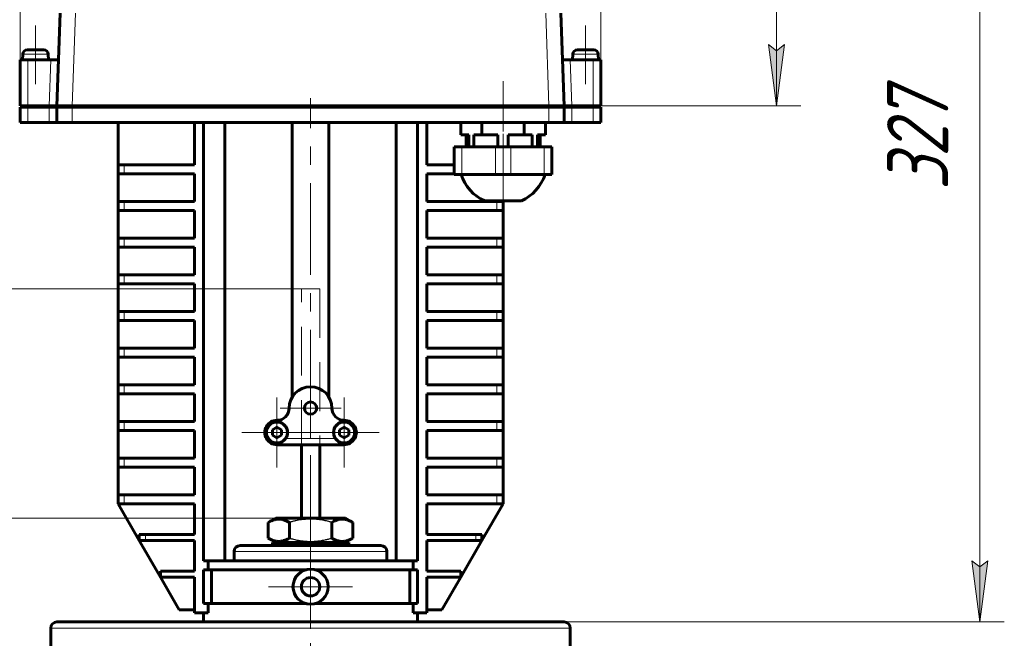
# Model space of a CAD drawing. Header units: millimetres. Extents: x 0 to 594, y 0 to 420.
# Tile 7 of 34: x 127 to 208, y 241 to 291. Entities that reach past the tile are written whole.
import ezdxf

# ---------------------------------------------------------------- set-up
doc = ezdxf.new("R2010")
doc.units = ezdxf.units.MM
for name, pattern in [('K5LT-1', [0]), ('K5LT_AXLED', [12, 7.5, -1.5, 1.5, -1.5]), ('K5LT_BASIC', [0]), ('K5LT_DASHED', [6, 4, -2]), ('K5LT_THIN', [0])]:
    doc.linetypes.add(name, pattern=pattern)
doc.layers.add('Системный слой', color=7, linetype='Continuous')
doc.layers.add('Системный слой (1)', color=7, linetype='Continuous', true_color=0x6c6c6c)
doc.styles.add('KDIMTEXTSTYLE', font='txt', dxfattribs={"width": 0.96, "oblique": 15, "height": 5})
doc.styles.add('KTEXTSTYLE', font='txt', dxfattribs={"width": 0.96, "height": 5})
doc.dimstyles.new('KDIMSTYLE (0.25)', dxfattribs={"dimtxt": 5, "dimasz": 1, "dimexe": 2, "dimexo": 0, "dimgap": 1, "dimtad": 1, "dimlfac": 4, "dimtxsty": 'KDIMTEXTSTYLE', "dimsah": 1, "dimcen": 0, "dimdle": 1, "dimadec": 0, "dimazin": 0, "dimtfac": 0.667, "dimtmove": 0, "dimatfit": 3, "dimfxl": 1, "dimtvp": 1, "dimtolj": 1, "dimtzin": 0, "dimarcsym": 0})

# ---------------------------------------------------------------- blocks, each defined once
blk = doc.blocks.new('U3')
at = {"layer": 'Системный слой (1)', "color": 143, "linetype": 'K5LT_BASIC', "lineweight": 60, "true_color": 0x33acca}
blk.add_line((129.916, 233.284), (129.916, 241.407), dxfattribs=at)
blk = doc.blocks.new('U4')
at = {"layer": 'Системный слой (1)', "color": 143, "linetype": 'K5LT_BASIC', "lineweight": 60, "true_color": 0x33acca}
blk.add_line((172.416, 232.975), (172.416, 241.407), dxfattribs=at)
blk = doc.blocks.new('U39')
at = {"layer": 'Системный слой (1)', "color": 30, "linetype": 'K5LT_AXLED', "lineweight": 18, "true_color": 0xff8000}
for q in [(148.416, 260.282), (145.541, 257.407), (151.291, 257.407), (148.416, 254.532)]:
    blk.add_line((148.416, 257.407), q, dxfattribs=at)
blk = doc.blocks.new('U40')
at = {"layer": 'Системный слой (1)', "color": 30, "linetype": 'K5LT_AXLED', "lineweight": 18, "true_color": 0xff8000}
for q in [(151.166, 248.219), (147.728, 244.782), (154.603, 244.782), (151.166, 241.344)]:
    blk.add_line((151.166, 244.782), q, dxfattribs=at)
blk = doc.blocks.new('U41')
at = {"layer": 'Системный слой (1)', "color": 30, "linetype": 'K5LT_AXLED', "lineweight": 18, "true_color": 0xff8000}
for q in [(151.166, 261.907), (148.666, 259.407), (153.666, 259.407), (151.166, 256.907)]:
    blk.add_line((151.166, 259.407), q, dxfattribs=at)
blk = doc.blocks.new('U42')
at = {"layer": 'Системный слой (1)', "color": 30, "linetype": 'K5LT_AXLED', "lineweight": 18, "true_color": 0xff8000}
for q in [(153.916, 260.282), (151.041, 257.407), (156.791, 257.407), (153.916, 254.532)]:
    blk.add_line((153.916, 257.407), q, dxfattribs=at)
blk = doc.blocks.new('D2')
at = {"layer": 'Системный слой (1)'}
for points in [[(79.512, 245.407), (78.853, 250.407), (78.195, 245.407), (78.853, 245.907)], [(78.853, 204.157), (79.512, 209.157), (78.853, 208.657), (78.195, 209.157)]]:
    blk.add_hatch(color=7, dxfattribs=at).paths.add_polyline_path(points)
at = {"layer": 'Системный слой (1)', "color": 7, "linetype": 'K5LT_THIN', "lineweight": 18, "true_color": 0xffffff}
for p, q in [((148.316, 250.407), (76.853, 250.407)), ((78.195, 245.407), (78.853, 250.407)), ((78.853, 250.407), (79.512, 245.407)), ((78.853, 250.407), (78.853, 204.157)), ((78.853, 245.907), (78.195, 245.407)), ((79.512, 245.407), (78.853, 245.907)), ((78.853, 204.157), (78.195, 209.157)), ((78.195, 209.157), (78.853, 208.657)), ((78.853, 208.657), (79.512, 209.157)), ((79.512, 209.157), (78.853, 204.157)), ((91.166, 204.157), (76.853, 204.157))]:
    blk.add_line(p, q, dxfattribs=at)
blk.add_wipeout([(77.853, 222.337), (70.471, 222.337), (70.471, 231.831), (77.853, 231.831)]).dxf.layer = 'Системный слой (1)'
at = {"layer": 'Системный слой (1)', "color": 7, "insert": (71.266, 222.337), "char_height": 5, "attachment_point": 1, "rotation": 90, "style": 'KTEXTSTYLE'}
blk.add_mtext('\\fArial|b0|c204|p34;\\H5.0;\\W1.000;\\Q15;\\fGOST Type AU|b0|i0|c204|p34;\\Q15;\\W0.960;185', dxfattribs=at)
blk = doc.blocks.new('KDIMARROW_01')
at = {"layer": 'Системный слой'}
blk.add_hatch(color=0, dxfattribs=at).paths.add_polyline_path([(-5, -0.658), (0, 0), (-5, 0.658), (-4.5, 0)])
at = {"layer": 'Системный слой', "color": 0, "linetype": 'K5LT_THIN', "lineweight": 18}
for p, q in [((-4.5, 0), (-5, 0.658)), ((-5, 0.658), (0, 0)), ((0, 0), (-5, -0.658)), ((-5, -0.658), (-4.5, 0))]:
    blk.add_line(p, q, dxfattribs=at)
at = {"layer": 'Системный слой (1)', "color": 0, "linetype": 'K5LT_THIN', "lineweight": 18}
blk.add_line((151.166, 204.157), (150.916, 204.157), dxfattribs=at)
blk = doc.blocks.new('D3')
at = {"layer": 'Системный слой (1)'}
for points in [[(62.491, 264.157), (61.832, 269.157), (61.174, 264.157), (61.832, 264.657)], [(61.832, 204.157), (62.491, 209.157), (61.832, 208.657), (61.174, 209.157)]]:
    blk.add_hatch(color=7, dxfattribs=at).paths.add_polyline_path(points)
at = {"layer": 'Системный слой (1)', "color": 7, "linetype": 'K5LT_THIN', "lineweight": 18, "true_color": 0xffffff}
for p, q in [((150.416, 269.157), (59.832, 269.157)), ((61.174, 264.157), (61.832, 269.157)), ((61.832, 269.157), (62.491, 264.157)), ((61.832, 204.157), (61.832, 269.157)), ((61.832, 264.657), (61.174, 264.157)), ((62.491, 264.157), (61.832, 264.657)), ((61.832, 204.157), (61.174, 209.157)), ((61.174, 209.157), (61.832, 208.657)), ((61.832, 208.657), (62.491, 209.157)), ((62.491, 209.157), (61.832, 204.157)), ((91.166, 204.157), (59.832, 204.157))]:
    blk.add_line(p, q, dxfattribs=at)
blk.add_wipeout([(60.832, 230.918), (53.451, 230.918), (53.451, 241.936), (60.832, 241.936)]).dxf.layer = 'Системный слой (1)'
at = {"layer": 'Системный слой (1)', "color": 7, "insert": (54.245, 230.918), "char_height": 5, "attachment_point": 1, "rotation": 90, "style": 'KTEXTSTYLE'}
blk.add_mtext('\\fArial|b0|c204|p34;\\H5.0;\\W1.000;\\Q15;\\fGOST Type AU|b0|i0|c204|p34;\\Q15;\\W0.960;260', dxfattribs=at)
blk = doc.blocks.new('D4')
at = {"layer": 'Системный слой (1)'}
for points in [[(131.916, 338.806), (132.416, 339.465), (127.416, 338.806), (132.416, 338.148)], [(174.916, 338.806), (169.916, 339.465), (170.416, 338.806), (169.916, 338.148)]]:
    blk.add_hatch(color=7, dxfattribs=at).paths.add_polyline_path(points)
at = {"layer": 'Системный слой (1)', "color": 7, "linetype": 'K5LT_THIN', "lineweight": 18, "true_color": 0xffffff}
for p, q in [((127.416, 287.907), (127.416, 340.806)), ((174.916, 287.907), (174.916, 340.806)), ((127.416, 338.806), (132.416, 339.465)), ((132.416, 339.465), (131.916, 338.806)), ((170.416, 338.806), (169.916, 339.465)), ((169.916, 339.465), (174.916, 338.806)), ((132.416, 338.148), (127.416, 338.806)), ((174.916, 338.806), (127.416, 338.806)), ((131.916, 338.806), (132.416, 338.148)), ((174.916, 338.806), (169.916, 338.148)), ((169.916, 338.148), (170.416, 338.806))]:
    blk.add_line(p, q, dxfattribs=at)
blk.add_wipeout([(146.023, 339.806), (146.023, 347.188), (155.898, 347.188), (155.898, 339.806)]).dxf.layer = 'Системный слой (1)'
at = {"layer": 'Системный слой (1)', "color": 7, "insert": (146.023, 346.394), "char_height": 5, "attachment_point": 1, "style": 'KTEXTSTYLE'}
blk.add_mtext('\\fArial|b0|c204|p34;\\H5.0;\\W1.000;\\Q15;\\fGOST Type AU|b0|i0|c204|p34;\\Q15;\\W0.960;190', dxfattribs=at)
blk = doc.blocks.new('D5')
at = {"layer": 'Системный слой (1)'}
for points in [[(206.584, 318.657), (205.926, 323.657), (205.268, 318.657), (205.926, 319.157)], [(205.926, 241.907), (206.584, 246.907), (205.926, 246.407), (205.268, 246.907)]]:
    blk.add_hatch(color=7, dxfattribs=at).paths.add_polyline_path(points)
at = {"layer": 'Системный слой (1)', "color": 7, "linetype": 'K5LT_THIN', "lineweight": 18, "true_color": 0xffffff}
for p, q in [((165.812, 323.657), (207.926, 323.657)), ((205.268, 318.657), (205.926, 323.657)), ((205.926, 323.657), (206.584, 318.657)), ((205.926, 323.657), (205.926, 241.907)), ((205.926, 319.157), (205.268, 318.657)), ((206.584, 318.657), (205.926, 319.157)), ((205.926, 241.907), (205.268, 246.907)), ((205.268, 246.907), (205.926, 246.407)), ((205.926, 246.407), (206.584, 246.907)), ((206.584, 246.907), (205.926, 241.907)), ((159.916, 241.907), (207.926, 241.907))]:
    blk.add_line(p, q, dxfattribs=at)
blk.add_wipeout([(204.926, 277.241), (197.544, 277.241), (197.544, 287.879), (204.926, 287.879)]).dxf.layer = 'Системный слой (1)'
at = {"layer": 'Системный слой (1)', "color": 7, "insert": (198.338, 277.241), "char_height": 5, "attachment_point": 1, "rotation": 90, "style": 'KTEXTSTYLE'}
blk.add_mtext('\\fArial|b0|c204|p34;\\H5.0;\\W1.000;\\Q15;\\fGOST Type AU|b0|i0|c204|p34;\\Q15;\\W0.960;327', dxfattribs=at)
blk = doc.blocks.new('D6')
at = {"layer": 'Системный слой (1)'}
for points in [[(189.942, 318.657), (189.284, 323.657), (188.625, 318.657), (189.284, 319.157)], [(189.284, 284.157), (189.942, 289.157), (189.284, 288.657), (188.625, 289.157)]]:
    blk.add_hatch(color=7, dxfattribs=at).paths.add_polyline_path(points)
at = {"layer": 'Системный слой (1)', "color": 7, "linetype": 'K5LT_THIN', "lineweight": 18, "true_color": 0xffffff}
for p, q in [((165.812, 323.657), (191.284, 323.657)), ((188.625, 318.657), (189.284, 323.657)), ((189.284, 323.657), (189.942, 318.657)), ((189.284, 284.157), (189.284, 323.657)), ((189.284, 319.157), (188.625, 318.657)), ((189.942, 318.657), (189.284, 319.157)), ((189.284, 284.157), (188.625, 289.157)), ((188.625, 289.157), (189.284, 288.657)), ((189.284, 288.657), (189.942, 289.157)), ((189.942, 289.157), (189.284, 284.157)), ((174.916, 284.157), (191.284, 284.157))]:
    blk.add_line(p, q, dxfattribs=at)
blk.add_wipeout([(188.284, 298.962), (180.902, 298.962), (180.902, 308.456), (188.284, 308.456)]).dxf.layer = 'Системный слой (1)'
at = {"layer": 'Системный слой (1)', "color": 7, "insert": (181.696, 298.962), "char_height": 5, "attachment_point": 1, "rotation": 90, "style": 'KTEXTSTYLE'}
blk.add_mtext('\\fArial|b0|c204|p34;\\H5.0;\\W1.000;\\Q15;\\fGOST Type AU|b0|i0|c204|p34;\\Q15;\\W0.960;158', dxfattribs=at)

msp = doc.modelspace()

# ---------------------------------------------------------------- linework, layer by layer
at = {"layer": 'Системный слой (1)', "color": 143, "linetype": 'K5LT_BASIC', "lineweight": 60, "true_color": 0x33acca}
for p, q in [((130.4159, 284.1566), (130.6802, 291.723)), ((171.9159, 284.1566), (171.6517, 291.723)), ((129.3334, 288.7316), (127.9984, 288.7316)), ((174.3334, 288.7316), (172.9984, 288.7316)), ((127.4159, 287.9066), (128.0409, 287.9066)), ((127.4159, 287.9066), (127.4159, 284.1566)), ((127.6238, 288.373), (127.6034, 287.9066)), ((129.9211, 287.9066), (128.0409, 287.9066)), ((129.7081, 288.373), (129.7284, 287.9066)), ((129.9211, 287.9066), (130.5469, 287.9066)), ((172.4107, 287.9066), (171.785, 287.9066)), ((174.2909, 287.9066), (172.4107, 287.9066)), ((172.6238, 288.373), (172.6034, 287.9066)), ((174.2909, 287.9066), (174.9159, 287.9066)), ((174.7081, 288.373), (174.7284, 287.9066)), ((174.9159, 287.9066), (174.9159, 284.1566)), ((128.0409, 284.1566), (127.4159, 284.1566)), ((127.4159, 284.0316), (127.4159, 282.7816)), ((128.0409, 284.0316), (127.4159, 284.0316)), ((129.7902, 284.1566), (128.0409, 284.1566)), ((129.7902, 284.0316), (128.0409, 284.0316)), ((129.7902, 284.1566), (130.4159, 284.1566)), ((130.4159, 284.0316), (129.7902, 284.0316)), ((131.6652, 284.1566), (130.4159, 284.1566)), ((130.4159, 284.0316), (130.4159, 282.7816)), ((130.4159, 284.0316), (130.4159, 282.7816)), ((131.6652, 284.0316), (130.4159, 284.0316)), ((170.6667, 284.1566), (131.6652, 284.1566)), ((170.6667, 284.0316), (131.6652, 284.0316)), ((138.6659, 284.1566), (138.6659, 284.0316)), ((163.6659, 284.1566), (163.6659, 284.0316)), ((164.9159, 284.1566), (164.9159, 284.0316)), ((168.9159, 284.1566), (168.9159, 284.0316)), ((171.9159, 284.1566), (170.6667, 284.1566)), ((171.9159, 284.0316), (170.6667, 284.0316)), ((172.5417, 284.1566), (171.9159, 284.1566)), ((171.9159, 284.0316), (171.9159, 282.7816)), ((172.5417, 284.0316), (171.9159, 284.0316)), ((171.9159, 284.0316), (171.9159, 282.7816)), ((174.2909, 284.1566), (172.5417, 284.1566)), ((174.2909, 284.0316), (172.5417, 284.0316)), ((174.9159, 284.1566), (174.2909, 284.1566)), ((174.9159, 284.0316), (174.2909, 284.0316)), ((174.9159, 284.0316), (174.9159, 282.7816)), ((128.0409, 282.7816), (127.4159, 282.7816)), ((129.7902, 282.7816), (128.0409, 282.7816)), ((130.4159, 282.7816), (129.7902, 282.7816)), ((131.6652, 282.7816), (130.4159, 282.7816)), ((170.6667, 282.7816), (131.6652, 282.7816)), ((135.4159, 279.3168), (135.4159, 282.7816)), ((141.6659, 279.3168), (141.6659, 282.7816)), ((142.4159, 282.7816), (142.4159, 246.9066)), ((144.1659, 282.7816), (144.1659, 246.9066)), ((149.6659, 260.308), (149.6659, 282.7816)), ((152.6659, 260.308), (152.6659, 282.7816)), ((158.1659, 282.7816), (158.1659, 246.9066)), ((159.9159, 282.7816), (159.9159, 246.9066)), ((160.6659, 279.3168), (160.6659, 282.7816)), ((163.4518, 281.7816), (163.4518, 282.7816)), ((165.1839, 281.7816), (165.1839, 282.7816)), ((168.648, 281.7816), (168.648, 282.7816)), ((170.38, 281.7816), (170.38, 282.7816)), ((171.9159, 282.7816), (170.6667, 282.7816)), ((172.5417, 282.7816), (171.9159, 282.7816)), ((174.2909, 282.7816), (172.5417, 282.7816)), ((174.9159, 282.7816), (174.2909, 282.7816)), ((164.1078, 281.7816), (163.4518, 281.7816)), ((163.8867, 281.7816), (163.8867, 280.7816)), ((164.1078, 281.7816), (164.1078, 280.7816)), ((165.1839, 281.7816), (164.5279, 281.7816)), ((164.5279, 281.7816), (164.5279, 280.7816)), ((166.4958, 281.7816), (165.1839, 281.7816)), ((166.4958, 281.7816), (166.4958, 280.7816)), ((168.648, 281.7816), (167.336, 281.7816)), ((167.336, 281.7816), (167.336, 280.7816)), ((169.304, 281.7816), (168.648, 281.7816)), ((169.304, 281.7816), (169.304, 280.7816)), ((169.7241, 281.7816), (169.7241, 280.7816)), ((170.38, 281.7816), (169.7241, 281.7816)), ((169.9452, 281.7816), (169.9452, 280.7816)), ((162.9159, 280.7816), (163.5409, 280.7816)), ((162.9159, 280.7816), (162.9159, 278.5316)), ((163.5409, 280.7816), (166.2909, 280.7816)), ((166.2909, 280.7816), (167.5409, 280.7816)), ((167.5409, 280.7816), (170.2909, 280.7816)), ((170.2909, 280.7816), (170.9159, 280.7816)), ((170.9159, 280.7816), (170.9159, 278.5316)), ((135.4159, 279.3168), (135.9159, 279.3168)), ((135.4159, 278.5668), (135.4159, 279.3168)), ((135.9159, 279.3168), (141.6659, 279.3168)), ((162.9159, 279.3168), (160.6659, 279.3168)), ((135.9159, 278.5668), (135.4159, 278.5668)), ((135.4159, 276.3168), (135.4159, 278.5668)), ((141.6659, 278.5668), (135.9159, 278.5668)), ((141.6659, 276.3168), (141.6659, 278.5668)), ((160.6659, 278.5668), (162.9159, 278.5668)), ((160.6659, 276.3168), (160.6659, 278.5668)), ((163.5409, 278.5316), (162.9159, 278.5316)), ((166.2909, 278.5316), (163.5409, 278.5316)), ((167.5409, 278.5316), (166.2909, 278.5316)), ((170.2909, 278.5316), (167.5409, 278.5316)), ((170.9159, 278.5316), (170.2909, 278.5316)), ((135.4159, 275.5668), (135.4159, 276.3168)), ((135.4159, 276.3168), (135.9159, 276.3168)), ((135.9159, 276.3168), (141.6659, 276.3168)), ((166.4159, 276.3168), (160.6659, 276.3168)), ((165.4159, 276.3585), (166.9159, 276.3585)), ((166.4159, 276.3168), (166.9159, 276.3168)), ((166.9159, 276.3585), (168.4159, 276.3585)), ((166.9159, 276.3168), (166.9159, 276.3585)), ((166.9159, 275.5668), (166.9159, 276.3168)), ((135.4159, 273.3168), (135.4159, 275.5668)), ((135.9159, 275.5668), (135.4159, 275.5668)), ((141.6659, 275.5668), (135.9159, 275.5668)), ((141.6659, 273.3168), (141.6659, 275.5668)), ((160.6659, 275.5668), (166.4159, 275.5668)), ((160.6659, 273.3168), (160.6659, 275.5668)), ((166.9159, 275.5668), (166.4159, 275.5668)), ((166.9159, 273.3168), (166.9159, 275.5668)), ((135.4159, 273.3168), (135.9159, 273.3168)), ((135.4159, 272.5668), (135.4159, 273.3168)), ((135.9159, 273.3168), (141.6659, 273.3168)), ((166.4159, 273.3168), (160.6659, 273.3168)), ((166.4159, 273.3168), (166.9159, 273.3168)), ((166.9159, 272.5668), (166.9159, 273.3168)), ((135.4159, 270.3168), (135.4159, 272.5668)), ((135.9159, 272.5668), (135.4159, 272.5668)), ((141.6659, 272.5668), (135.9159, 272.5668)), ((141.6659, 270.3168), (141.6659, 272.5668)), ((160.6659, 272.5668), (166.4159, 272.5668)), ((160.6659, 270.3168), (160.6659, 272.5668)), ((166.9159, 272.5668), (166.4159, 272.5668)), ((166.9159, 270.3168), (166.9159, 272.5668)), ((135.4159, 269.5668), (135.4159, 270.3168)), ((135.4159, 270.3168), (135.9159, 270.3168)), ((135.9159, 270.3168), (141.6659, 270.3168)), ((166.4159, 270.3168), (160.6659, 270.3168)), ((166.4159, 270.3168), (166.9159, 270.3168)), ((166.9159, 269.5668), (166.9159, 270.3168)), ((135.9159, 269.5668), (135.4159, 269.5668)), ((135.4159, 267.3168), (135.4159, 269.5668)), ((141.6659, 269.5668), (135.9159, 269.5668)), ((141.6659, 267.3168), (141.6659, 269.5668)), ((160.6659, 269.5668), (166.4159, 269.5668)), ((160.6659, 267.3168), (160.6659, 269.5668)), ((166.9159, 269.5668), (166.4159, 269.5668)), ((166.9159, 267.3168), (166.9159, 269.5668)), ((135.4159, 267.3168), (135.9159, 267.3168)), ((135.4159, 266.5668), (135.4159, 267.3168)), ((135.9159, 267.3168), (141.6659, 267.3168)), ((166.4159, 267.3168), (160.6659, 267.3168)), ((166.4159, 267.3168), (166.9159, 267.3168)), ((166.9159, 266.5668), (166.9159, 267.3168)), ((135.4159, 264.3168), (135.4159, 266.5668)), ((135.9159, 266.5668), (135.4159, 266.5668)), ((141.6659, 266.5668), (135.9159, 266.5668)), ((141.6659, 264.3168), (141.6659, 266.5668)), ((160.6659, 264.3168), (160.6659, 266.5668)), ((160.6659, 266.5668), (166.4159, 266.5668)), ((166.9159, 266.5668), (166.4159, 266.5668)), ((166.9159, 264.3168), (166.9159, 266.5668)), ((135.4159, 263.5668), (135.4159, 264.3168)), ((135.4159, 264.3168), (135.9159, 264.3168)), ((135.9159, 264.3168), (141.6659, 264.3168)), ((166.4159, 264.3168), (160.6659, 264.3168)), ((166.4159, 264.3168), (166.9159, 264.3168)), ((166.9159, 263.5668), (166.9159, 264.3168)), ((135.4159, 261.3168), (135.4159, 263.5668)), ((135.9159, 263.5668), (135.4159, 263.5668)), ((141.6659, 263.5668), (135.9159, 263.5668)), ((141.6659, 261.3168), (141.6659, 263.5668)), ((160.6659, 263.5668), (166.4159, 263.5668)), ((160.6659, 261.3168), (160.6659, 263.5668)), ((166.9159, 263.5668), (166.4159, 263.5668)), ((166.9159, 261.3168), (166.9159, 263.5668)), ((135.4159, 260.5668), (135.4159, 261.3168)), ((135.4159, 261.3168), (135.9159, 261.3168)), ((135.9159, 261.3168), (141.6659, 261.3168)), ((166.4159, 261.3168), (160.6659, 261.3168)), ((166.4159, 261.3168), (166.9159, 261.3168)), ((166.9159, 260.5668), (166.9159, 261.3168)), ((135.9159, 260.5668), (135.4159, 260.5668)), ((135.4159, 258.3168), (135.4159, 260.5668)), ((141.6659, 260.5668), (135.9159, 260.5668)), ((141.6659, 258.3168), (141.6659, 260.5668)), ((160.6659, 260.5668), (166.4159, 260.5668)), ((160.6659, 258.3168), (160.6659, 260.5668)), ((166.9159, 260.5668), (166.4159, 260.5668)), ((166.9159, 258.3168), (166.9159, 260.5668)), ((135.4159, 258.3168), (135.9159, 258.3168)), ((135.4159, 257.5668), (135.4159, 258.3168)), ((135.9159, 258.3168), (141.6659, 258.3168)), ((148.4159, 257.8396), (148.0409, 257.6231)), ((148.7909, 257.6231), (148.4159, 257.8396)), ((153.9159, 257.8396), (153.5409, 257.6231)), ((154.2909, 257.6231), (153.9159, 257.8396)), ((166.4159, 258.3168), (160.6659, 258.3168)), ((166.4159, 258.3168), (166.9159, 258.3168)), ((166.9159, 257.5668), (166.9159, 258.3168)), ((135.9159, 257.5668), (135.4159, 257.5668)), ((135.4159, 255.3168), (135.4159, 257.5668)), ((141.6659, 257.5668), (135.9159, 257.5668)), ((141.6659, 255.3168), (141.6659, 257.5668)), ((148.0409, 257.6231), (148.0409, 257.1901)), ((148.0409, 257.1901), (148.4159, 256.9736)), ((148.4159, 256.9736), (148.7909, 257.1901)), ((148.7909, 257.1901), (148.7909, 257.6231)), ((153.5409, 257.6231), (153.5409, 257.1901)), ((153.5409, 257.1901), (153.9159, 256.9736)), ((153.9159, 256.9736), (154.2909, 257.1901)), ((154.2909, 257.1901), (154.2909, 257.6231)), ((160.6659, 255.3168), (160.6659, 257.5668)), ((160.6659, 257.5668), (166.4159, 257.5668)), ((166.9159, 257.5668), (166.4159, 257.5668)), ((166.9159, 255.3168), (166.9159, 257.5668)), ((148.4159, 256.4066), (153.9159, 256.4066)), ((150.4159, 250.4066), (150.4159, 256.4066)), ((151.9159, 250.4066), (151.9159, 256.4066)), ((135.4159, 254.5668), (135.4159, 255.3168)), ((135.4159, 255.3168), (135.9159, 255.3168)), ((135.4159, 252.3168), (135.4159, 254.5668)), ((135.9159, 254.5668), (135.4159, 254.5668)), ((135.9159, 255.3168), (141.6659, 255.3168)), ((141.6659, 254.5668), (135.9159, 254.5668)), ((141.6659, 252.3168), (141.6659, 254.5668)), ((166.4159, 255.3168), (160.6659, 255.3168)), ((160.6659, 252.3168), (160.6659, 254.5668)), ((160.6659, 254.5668), (166.4159, 254.5668)), ((166.4159, 255.3168), (166.9159, 255.3168)), ((166.9159, 254.5668), (166.4159, 254.5668)), ((166.9159, 254.5668), (166.9159, 255.3168)), ((166.9159, 252.3168), (166.9159, 254.5668)), ((135.4159, 251.5668), (135.4159, 252.3168)), ((135.4159, 252.3168), (135.9159, 252.3168)), ((135.9159, 252.3168), (141.6659, 252.3168)), ((166.4159, 252.3168), (160.6659, 252.3168)), ((166.4159, 252.3168), (166.9159, 252.3168)), ((166.9159, 251.5668), (166.9159, 252.3168)), ((135.9159, 251.5668), (135.4159, 251.5668)), ((135.4159, 251.5668), (137.148, 248.5668)), ((141.6659, 251.5668), (135.9159, 251.5668)), ((141.6659, 249.0668), (141.6659, 251.5668)), ((160.6659, 249.0668), (160.6659, 251.5668)), ((160.6659, 251.5668), (166.4159, 251.5668)), ((165.1839, 248.5668), (166.9159, 251.5668)), ((166.9159, 251.5668), (166.4159, 251.5668)), ((147.7018, 250.052), (148.3159, 250.4066)), ((147.7018, 248.7611), (147.7018, 250.052)), ((154.0159, 250.4066), (148.3159, 250.4066)), ((149.4339, 248.7611), (149.4339, 250.052)), ((152.898, 248.7611), (152.898, 250.052)), ((154.63, 250.052), (154.0159, 250.4066)), ((154.63, 248.7611), (154.63, 250.052)), ((137.148, 249.0668), (137.648, 249.0668)), ((137.148, 248.5668), (137.148, 249.0668)), ((137.648, 249.0668), (141.6659, 249.0668)), ((164.6839, 249.0668), (160.6659, 249.0668)), ((164.6839, 249.0668), (165.1839, 249.0668)), ((165.1839, 248.5668), (165.1839, 249.0668)), ((137.648, 248.5668), (137.148, 248.5668)), ((137.148, 248.5668), (138.88, 245.5668)), ((141.6659, 248.5668), (137.648, 248.5668)), ((141.6659, 246.0668), (141.6659, 248.5668)), ((145.4159, 248.1566), (156.9159, 248.1566)), ((148.3159, 248.4066), (147.7018, 248.7611)), ((148.0409, 248.1566), (148.0409, 248.4066)), ((148.0409, 248.4066), (154.2909, 248.4066)), ((154.0159, 248.4066), (154.63, 248.7611)), ((154.2909, 248.1566), (154.2909, 248.4066)), ((160.6659, 246.0668), (160.6659, 248.5668)), ((160.6659, 248.5668), (164.6839, 248.5668)), ((163.4518, 245.5668), (165.1839, 248.5668)), ((165.1839, 248.5668), (164.6839, 248.5668)), ((144.9159, 247.6566), (144.9159, 246.9066)), ((157.4159, 247.6566), (157.4159, 246.9066)), ((142.4159, 246.9066), (142.7807, 246.9066)), ((142.7807, 246.1566), (142.7807, 246.9066)), ((142.7807, 246.9066), (159.5512, 246.9066)), ((159.9159, 246.9066), (159.5512, 246.9066)), ((159.5512, 246.1566), (159.5512, 246.9066)), ((138.88, 245.5668), (138.88, 246.0668)), ((138.88, 246.0668), (141.6659, 246.0668)), ((142.7807, 246.1566), (142.4159, 246.1566)), ((142.4159, 246.1566), (142.4159, 243.4066)), ((142.7807, 246.1566), (150.7467, 246.1566)), ((143.0563, 243.4066), (143.0563, 246.1566)), ((151.5852, 246.1566), (159.5512, 246.1566)), ((159.2755, 243.4066), (159.2755, 246.1566)), ((159.5512, 246.1566), (159.9159, 246.1566)), ((159.9159, 246.1566), (159.9159, 243.4066)), ((163.4518, 246.0668), (160.6659, 246.0668)), ((163.4518, 245.5668), (163.4518, 246.0668)), ((138.88, 245.5668), (140.4159, 242.9066)), ((141.6659, 245.5668), (138.88, 245.5668)), ((141.6659, 242.6566), (141.6659, 245.5668)), ((160.6659, 242.6566), (160.6659, 245.5668)), ((160.6659, 245.5668), (163.4518, 245.5668)), ((161.9159, 242.9066), (163.4518, 245.5668)), ((142.4159, 243.4066), (142.7807, 243.4066)), ((142.7807, 242.6566), (142.7807, 243.4066)), ((142.7807, 243.4066), (150.7467, 243.4066)), ((151.5852, 243.4066), (159.5512, 243.4066)), ((159.5512, 242.6566), (159.5512, 243.4066)), ((159.9159, 243.4066), (159.5512, 243.4066)), ((141.6659, 242.9066), (140.4159, 242.9066)), ((142.7807, 242.6566), (141.6659, 242.6566)), ((142.4159, 241.9066), (142.4159, 242.6566)), ((159.5512, 242.6566), (160.6659, 242.6566)), ((159.9159, 241.9066), (159.9159, 242.6566)), ((160.6659, 242.9066), (161.9159, 242.9066)), ((130.4159, 241.9066), (171.9159, 241.9066))]:
    msp.add_line(p, q, dxfattribs=at)
at = {"layer": 'Системный слой (1)', "color": 7, "linetype": 'K5LT_THIN', "lineweight": 18, "true_color": 0xffffff}
for p, q in [((131.6652, 284.1566), (131.9294, 291.723)), ((170.6667, 284.1566), (170.4025, 291.723)), ((129.7081, 288.373), (127.6238, 288.373)), ((128.0409, 287.9066), (128.0409, 284.1566)), ((129.7902, 284.1566), (129.9211, 287.9066)), ((172.4107, 287.9066), (172.5417, 284.1566)), ((174.7081, 288.373), (172.6238, 288.373)), ((174.2909, 287.9066), (174.2909, 284.1566)), ((128.0409, 284.0316), (128.0409, 282.7816)), ((129.7902, 284.0316), (129.7902, 282.7816)), ((131.6652, 284.0316), (131.6652, 282.7816)), ((170.6667, 284.0316), (170.6667, 282.7816)), ((172.5417, 284.0316), (172.5417, 282.7816)), ((174.2909, 284.0316), (174.2909, 282.7816)), ((163.5409, 280.7816), (163.5409, 278.5316)), ((166.2909, 280.7816), (166.2909, 278.5316)), ((167.5409, 280.7816), (167.5409, 278.5316)), ((170.2909, 280.7816), (170.2909, 278.5316)), ((135.9159, 278.5668), (135.9159, 279.3168)), ((135.9159, 275.5668), (135.9159, 276.3168)), ((166.4159, 275.5668), (166.4159, 276.3168)), ((135.9159, 272.5668), (135.9159, 273.3168)), ((166.4159, 272.5668), (166.4159, 273.3168)), ((135.9159, 269.5668), (135.9159, 270.3168)), ((166.4159, 269.5668), (166.4159, 270.3168)), ((135.9159, 266.5668), (135.9159, 267.3168)), ((166.4159, 266.5668), (166.4159, 267.3168)), ((135.9159, 263.5668), (135.9159, 264.3168)), ((166.4159, 263.5668), (166.4159, 264.3168)), ((135.9159, 260.5668), (135.9159, 261.3168)), ((166.4159, 260.5668), (166.4159, 261.3168)), ((135.9159, 257.5668), (135.9159, 258.3168)), ((166.4159, 257.5668), (166.4159, 258.3168)), ((147.5499, 256.9066), (147.6979, 256.9066)), ((149.134, 256.9066), (153.1979, 256.9066)), ((154.634, 256.9066), (154.782, 256.9066)), ((135.9159, 254.5668), (135.9159, 255.3168)), ((166.4159, 254.5668), (166.4159, 255.3168)), ((135.9159, 251.5668), (135.9159, 252.3168)), ((166.4159, 251.5668), (166.4159, 252.3168)), ((137.648, 248.5668), (137.648, 249.0668)), ((164.6839, 248.5668), (164.6839, 249.0668)), ((144.9159, 247.6566), (157.4159, 247.6566)), ((129.9159, 241.4066), (172.4159, 241.4066))]:
    msp.add_line(p, q, dxfattribs=at)
at = {"layer": 'Системный слой (1)', "color": 30, "linetype": 'K5LT_AXLED', "lineweight": 18, "true_color": 0xff8000}
for p, q in [((128.6659, 290.7316), (128.6659, 285.9066)), ((173.6659, 290.7316), (173.6659, 285.9066)), ((166.9159, 282.0316), (166.9159, 286.1566)), ((151.1659, 258.308), (151.1659, 284.7816)), ((151.1659, 248.052), (151.1659, 258.4066)), ((151.1659, 136.6566), (151.1659, 250.7611))]:
    msp.add_line(p, q, dxfattribs=at)
at = {"layer": 'Системный слой (1)', "color": 7, "linetype": 'K5LT_DASHED', "lineweight": 18, "true_color": 0xffffff}
for p, q in [((150.4159, 256.0668), (150.4159, 269.1566)), ((150.4159, 269.1566), (151.9159, 269.1566)), ((151.9159, 269.1566), (151.9159, 256.1918))]:
    msp.add_line(p, q, dxfattribs=at)
at = {"layer": 'Системный слой (1)', "color": 143, "linetype": 'K5LT_BASIC', "lineweight": 60, "true_color": 0x33acca}
for centre, radius in [((151.1659, 259.4066), 0.5), ((148.4159, 257.4066), 0.875), ((153.9159, 257.4066), 0.875), ((151.1659, 244.7816), 1.4375), ((151.1659, 244.7816), 0.75)]:
    msp.add_circle(centre, radius, dxfattribs=at)
at = {"layer": 'Системный слой (1)', "color": 7, "linetype": 'K5LT_THIN', "lineweight": 18, "true_color": 0xffffff}
for centre in [(148.4159, 257.4066), (153.9159, 257.4066)]:
    msp.add_circle(centre, 0.775, dxfattribs=at)
at = {"layer": 'Системный слой (1)', "color": 143, "linetype": 'K5LT_BASIC', "lineweight": 60, "true_color": 0x33acca}
for centre, radius, start, end in [((127.9984, 288.3566), 0.375, 90, 177.5), ((129.3334, 288.3566), 0.375, 2.5, 90), ((172.9984, 288.3566), 0.375, 90, 177.5), ((174.3334, 288.3566), 0.375, 2.5, 90), ((166.9159, 279.6364), 3.6048, 197.846856, 245.410403), ((166.9159, 279.6364), 3.6048, 294.589597, 342.153144), ((151.1659, 259.4066), 1.75, 0, 180), ((148.4159, 259.4066), 1, 270, 0), ((153.9159, 259.4066), 1, 180, 270), ((148.4159, 257.4066), 1, 90, 210), ((153.9159, 257.4066), 1, 330, 90), ((148.4159, 257.4066), 1, 210, 270), ((153.9159, 257.4066), 1, 270, 330), ((145.4159, 247.6566), 0.5, 90, 180), ((156.9159, 247.6566), 0.5, 0, 90), ((130.4159, 241.4066), 0.5, 90, 180), ((171.9159, 241.4066), 0.5, 0, 90)]:
    msp.add_arc(centre, radius, start, end, dxfattribs=at)
for points in [[(149.4339, 250.052), (149.3666, 250.0909), (149.2552, 250.1496), (149.1082, 250.2125), (149.008, 250.2478), (148.9123, 250.2759), (148.8149, 250.2983), (148.7032, 250.3144), (148.5977, 250.321), (148.4967, 250.3193), (148.4002, 250.3103), (148.3067, 250.295), (148.1999, 250.2702), (148.0526, 250.2241), (147.8813, 250.1506), (147.7562, 250.0834), (147.7018, 250.052)], [(154.63, 250.052), (154.5627, 250.0909), (154.4513, 250.1496), (154.3044, 250.2125), (154.2042, 250.2478), (154.1084, 250.2759), (154.0111, 250.2983), (153.8993, 250.3144), (153.7939, 250.321), (153.6929, 250.3193), (153.5964, 250.3103), (153.5028, 250.295), (153.3961, 250.2702), (153.2487, 250.2241), (153.0775, 250.1506), (152.9523, 250.0834), (152.898, 250.052)], [(147.7018, 248.7611), (147.7691, 248.7223), (147.8806, 248.6635), (148.0275, 248.6007), (148.1277, 248.5654), (148.2235, 248.5372), (148.3208, 248.5149), (148.4325, 248.4988), (148.538, 248.4922), (148.639, 248.4939), (148.7355, 248.5029), (148.8291, 248.5182), (148.9358, 248.543), (149.0832, 248.5891), (149.2544, 248.6626), (149.3795, 248.7298), (149.4339, 248.7611)], [(152.898, 248.7611), (152.9653, 248.7223), (153.0767, 248.6635), (153.2236, 248.6007), (153.3238, 248.5654), (153.4196, 248.5372), (153.5169, 248.5149), (153.6287, 248.4988), (153.7341, 248.4922), (153.8352, 248.4939), (153.9317, 248.5029), (154.0252, 248.5182), (154.1319, 248.543), (154.2793, 248.5891), (154.4506, 248.6626), (154.5757, 248.7298), (154.63, 248.7611)]]:
    msp.add_open_spline(points, degree=3, knots=[0, 0, 0, 0, 2.0319768, 3.3397182, 4.3569103, 4.9828638, 6.146734, 7.1973345, 8.2310741, 9.204643, 10.1261038, 11.0323857, 11.9274089, 13.2428263, 15.3565808, 17, 17, 17, 17], dxfattribs=at)
at = {"layer": 'Системный слой (1)', "color": 7, "linetype": 'K5LT-1'}
for points in [[(152.898, 250.052), (152.8173, 250.0753), (152.611, 250.1318), (152.2363, 250.2183), (151.8591, 250.2788), (151.568, 250.3056), (151.406, 250.3149), (151.301, 250.3185), (151.213, 250.3199), (151.1182, 250.3202), (150.9995, 250.318), (150.8568, 250.3115), (150.652, 250.2966), (150.3553, 250.262), (150.0174, 250.2004), (149.7007, 250.1261), (149.5225, 250.0776), (149.4339, 250.052)], [(149.4339, 248.7611), (149.5146, 248.7379), (149.7208, 248.6814), (150.0956, 248.5949), (150.4727, 248.5344), (150.7638, 248.5076), (150.9259, 248.4983), (151.0309, 248.4946), (151.1189, 248.4932), (151.2136, 248.493), (151.3324, 248.4952), (151.4751, 248.5017), (151.6799, 248.5166), (151.9765, 248.5512), (152.3145, 248.6128), (152.6312, 248.6871), (152.8093, 248.7356), (152.898, 248.7611)]]:
    msp.add_open_spline(points, degree=3, knots=[0, 0, 0, 0, 3.1522963, 8.0240269, 14.4303577, 17.4742998, 18.9962709, 20.5182419, 21.4098548, 22.3014677, 24.0846935, 25.8679193, 27.6511451, 31.7925039, 37.0725247, 40.5362624, 44, 44, 44, 44], dxfattribs=at)

# ---------------------------------------------------------------- block references
at = {"layer": 'Системный слой (1)'}
for name in ['U41', 'U39', 'U42', 'U40', 'U3', 'U4']:
    msp.add_blockref(name, (0, 0), dxfattribs=at)

# ---------------------------------------------------------------- next in the draw order: dimensions: what is measured, and where the dimension line sits
at = {"layer": 'Системный слой (1)', "color": 7}
dim = msp.add_linear_dim(base=(174.9159, 338.8064), p1=(127.4159, 287.9066), p2=(174.9159, 287.9066), dimstyle='KDIMSTYLE (0.25)', override={"dimexo": 0, "dimpost": '\\fGOST Type AU|b0|c204|p34;\\H5.0;\\W0.960;\\Q15;<>', "dimblk1": 'KDIMARROW_01', "dimblk2": 'KDIMARROW_01', "dimse1": 0, "dimse2": 0, "dimclrt": 7, "dimtol": 1, "dimtp": 0, "dimtm": 0, "dimtdec": 5, "dimtolj": 1}, dxfattribs=at)
dim.commit()
dim.dimension.update_dxf_attribs({"geometry": 'D4', "text_midpoint": (151.1659, 338.8064), "dimtype": 160})
dim = msp.add_linear_dim(base=(78.8533, 250.4066), p1=(91.1659, 204.1566), p2=(148.3159, 250.4066), angle=90, dimstyle='KDIMSTYLE (0.25)', override={"dimexo": 0, "dimpost": '\\fGOST Type AU|b0|c204|p34;\\H5.0;\\W0.960;\\Q15;<>', "dimblk1": 'KDIMARROW_01', "dimblk2": 'KDIMARROW_01', "dimse1": 0, "dimse2": 0, "dimclrt": 7, "dimtol": 1, "dimtp": 0, "dimtm": 0, "dimtdec": 5, "dimtolj": 1}, dxfattribs=at)
dim.commit()
dim.dimension.update_dxf_attribs({"geometry": 'D2', "text_midpoint": (78.8533, 227.2816), "dimtype": 160})

# ---------------------------------------------------------------- next in the draw order: dimensions: what is measured, and where the dimension line sits
for base, p1, p2, picture, middle in [((205.9259, 323.6566), (159.9159, 241.9066), (165.812, 323.6566), 'D5', (205.9259, 282.7816)), ((61.8325, 204.1566), (150.4159, 269.1566), (91.1659, 204.1566), 'D3', (61.8325, 236.6566))]:
    dim = msp.add_linear_dim(base=base, p1=p1, p2=p2, angle=90, dimstyle='KDIMSTYLE (0.25)', override={"dimexo": 0, "dimpost": '\\fGOST Type AU|b0|c204|p34;\\H5.0;\\W0.960;\\Q15;<>', "dimblk1": 'KDIMARROW_01', "dimblk2": 'KDIMARROW_01', "dimse1": 0, "dimse2": 0, "dimclrt": 7, "dimtol": 1, "dimtp": 0, "dimtm": 0, "dimtdec": 5, "dimtolj": 1}, dxfattribs=at)
    dim.commit()
    dim.dimension.update_dxf_attribs({"geometry": picture, "text_midpoint": middle, "dimtype": 160})

# ---------------------------------------------------------------- next in the draw order: dimensions: what is measured, and where the dimension line sits
dim = msp.add_linear_dim(base=(189.2836, 284.1566), p1=(165.812, 323.6566), p2=(174.9159, 284.1566), angle=90, dimstyle='KDIMSTYLE (0.25)', override={"dimexo": 0, "dimpost": '\\fGOST Type AU|b0|c204|p34;\\H5.0;\\W0.960;\\Q15;<>', "dimblk1": 'KDIMARROW_01', "dimblk2": 'KDIMARROW_01', "dimse1": 0, "dimse2": 0, "dimclrt": 7, "dimtol": 1, "dimtp": 0, "dimtm": 0, "dimtdec": 5, "dimtolj": 1}, dxfattribs=at)
dim.commit()
dim.dimension.update_dxf_attribs({"geometry": 'D6', "text_midpoint": (189.2836, 303.9066), "dimtype": 160})

# ---------------------------------------------------------------- next in the draw order: linework, layer by layer
at = {"layer": 'Системный слой (1)', "color": 30, "linetype": 'K5LT_AXLED', "lineweight": 18, "true_color": 0xff8000}
msp.add_line((166.9159, 274.3585), (166.9159, 284.7816), dxfattribs=at)

doc.saveas('drawing.dxf')
